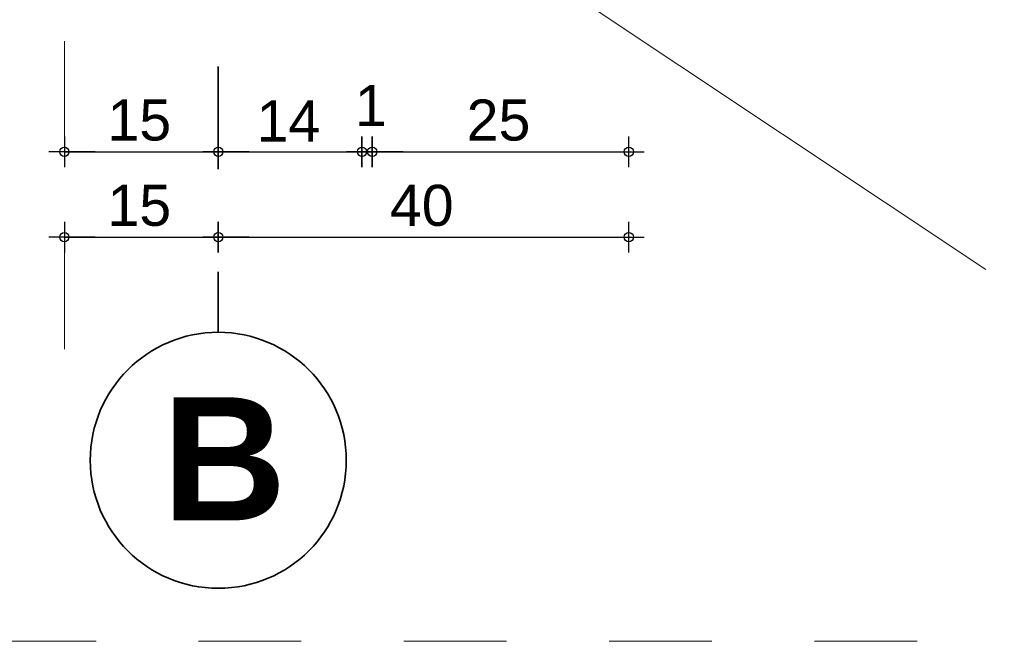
# Model space of a CAD drawing. Header units: metres. Extents: x 1316.5 to 1415.3, y -94.1 to -52.
# Tile 2 of 256: x 1318 to 1319, y -57.5 to -56.9. Entities that reach past the tile are written whole.
import ezdxf

# ---------------------------------------------------------------- set-up
doc = ezdxf.new("R2010")
doc.units = ezdxf.units.M
doc.header["$PDMODE"] = 65
for name, pattern in [('AUSGEZOGEN', [0]), ('PUNKT2_S9', [0.0015, 0, -0.0015]), ('STRICHLINIE_S4', [0.008, 0.006, -0.002]), ('STRICHPUNKT2_S5', [0.1, 0.07, -0.01, 0.01, -0.01])]:
    doc.linetypes.add(name, pattern=pattern)
for name, color, linetype, lineweight in [('XR$7$Achsen', 4, 'AUSGEZOGEN', 13), ('XR$7$Maßlinie 1_50', 7, 'AUSGEZOGEN', 25), ('XR$7$Wand', 1, 'AUSGEZOGEN', 50), ('XR$7$Wand Mauerwerk tr_1', 42, 'AUSGEZOGEN', 18)]:
    doc.layers.add(name, color=color, linetype=linetype, lineweight=lineweight)
doc.styles.add('ARIAL', font='arial.ttf')
doc.dimstyles.new('DIMSTYLE_4', dxfattribs={"dimtxt": 0.04, "dimasz": 0.03, "dimexe": 0, "dimexo": 1e-06, "dimgap": 0.02, "dimtad": 2, "dimdec": 1, "dimlfac": 100, "dimrnd": 0.5, "dimzin": 4, "dimdsep": 46, "dimtxsty": 'ARIAL', "dimblk1": 'ALL_ML_KREIS', "dimblk2": 'ALL_ML_KREIS', "dimsah": 1, "dimcen": 0, "dimse1": 1, "dimse2": 1, "dimclrd": 7, "dimclre": 7, "dimclrt": 7, "dimadec": 0, "dimazin": 0, "dimtfac": 1, "dimtdec": 0, "dimtix": 1, "dimtmove": 2, "dimatfit": 3, "dimfxl": 0, "dimtzin": 0, "dimlwd": 0, "dimlwe": 25, "dimarcsym": 0})
doc.dimstyles.new('DIMSTYLE_5', dxfattribs={"dimtxt": 0.04, "dimasz": 0.03, "dimexe": 0, "dimexo": 1e-06, "dimgap": 0.02, "dimtad": 2, "dimdec": 1, "dimlfac": 100, "dimrnd": 0.5, "dimzin": 4, "dimdsep": 46, "dimtxsty": 'ARIAL', "dimblk1": 'ALL_ML_KREIS', "dimblk2": 'ALL_ML_KREIS', "dimsah": 1, "dimcen": 0, "dimse1": 1, "dimse2": 1, "dimclrd": 7, "dimclre": 7, "dimclrt": 7, "dimadec": 0, "dimazin": 0, "dimtfac": 1, "dimtdec": 0, "dimtix": 1, "dimtmove": 2, "dimatfit": 3, "dimfxl": 0, "dimtvp": 1.2, "dimtzin": 0, "dimlwd": 0, "dimlwe": 25, "dimarcsym": 0})

# ---------------------------------------------------------------- blocks, each defined once
blk = doc.blocks.new('ALL_ML_KREIS')
at = {"color": 0, "linetype": 'ByBlock', "lineweight": -2}
for p, q in [((0, -0.5), (0, 0.5)), ((-1, 0), (0.5, 0))]:
    blk.add_line(p, q, dxfattribs=at)
blk.add_circle((0, 0), 0.15, dxfattribs=at)
blk = doc.blocks.new('*D577')
at = {"layer": 'DEFPOINTS', "color": 7, "linetype": 'AUSGEZOGEN', "lineweight": 25, "transparency": 33554687}
for p in [(1318.0417, -56.84787), (1318.1917, -56.84787), (1318.0417, -57.1075)]:
    blk.add_point(p, dxfattribs=at)
at = {"layer": 'XR$7$Maßlinie 1_50', "color": 7, "linetype": 'AUSGEZOGEN', "lineweight": -2, "transparency": 33554687}
blk.add_line((1318.0417, -57.1075), (1318.1917, -57.1075), dxfattribs=at)
at = {"layer": 'XR$7$Maßlinie 1_50', "color": 7, "linetype": 'AUSGEZOGEN', "lineweight": 25, "transparency": 33554687, "xscale": 0.03, "yscale": 0.03, "zscale": 0.03, "rotation": 180}
blk.add_blockref('ALL_ML_KREIS', (1318.0417, -57.1075), dxfattribs=at)
at = {"layer": 'XR$7$Maßlinie 1_50', "color": 7, "linetype": 'AUSGEZOGEN', "lineweight": 25, "transparency": 33554687, "xscale": 0.03, "yscale": 0.03, "zscale": 0.03}
blk.add_blockref('ALL_ML_KREIS', (1318.1917, -57.1075), dxfattribs=at)
at = {"layer": 'XR$7$Maßlinie 1_50', "color": 7, "linetype": 'AUSGEZOGEN', "lineweight": 25, "transparency": 33554687, "insert": (1318.11474, -57.07682), "char_height": 0.04, "width": 0.16, "attachment_point": 5, "style": 'ARIAL'}
blk.add_mtext('\\A1;{\\A1;{15\\H0.026400;\\S^ ;}}', dxfattribs=at)
blk = doc.blocks.new('*D578')
at = {"layer": 'DEFPOINTS', "color": 7, "linetype": 'AUSGEZOGEN', "lineweight": 25, "transparency": 33554687}
for p in [(1318.5917, -56.60356), (1318.1917, -56.84787), (1318.1917, -57.1075)]:
    blk.add_point(p, dxfattribs=at)
at = {"layer": 'XR$7$Maßlinie 1_50', "color": 7, "linetype": 'AUSGEZOGEN', "lineweight": -2, "transparency": 33554687}
blk.add_line((1318.1917, -57.1075), (1318.5917, -57.1075), dxfattribs=at)
at = {"layer": 'XR$7$Maßlinie 1_50', "color": 7, "linetype": 'AUSGEZOGEN', "lineweight": 25, "transparency": 33554687, "xscale": 0.03, "yscale": 0.03, "zscale": 0.03, "rotation": 180}
blk.add_blockref('ALL_ML_KREIS', (1318.1917, -57.1075), dxfattribs=at)
at = {"layer": 'XR$7$Maßlinie 1_50', "color": 7, "linetype": 'AUSGEZOGEN', "lineweight": 25, "transparency": 33554687, "xscale": 0.03, "yscale": 0.03, "zscale": 0.03}
blk.add_blockref('ALL_ML_KREIS', (1318.5917, -57.1075), dxfattribs=at)
at = {"layer": 'XR$7$Maßlinie 1_50', "color": 7, "linetype": 'AUSGEZOGEN', "lineweight": 25, "transparency": 33554687, "insert": (1318.38996, -57.07682), "char_height": 0.04, "width": 0.16, "attachment_point": 5, "style": 'ARIAL'}
blk.add_mtext('\\A1;{\\A1;{40\\H0.026400;\\S^ ;}}', dxfattribs=at)
blk = doc.blocks.new('*D579')
at = {"layer": 'DEFPOINTS', "color": 7, "linetype": 'AUSGEZOGEN', "lineweight": 25, "transparency": 33554687}
for p in [(1318.0417, -56.90087), (1318.1917, -56.90087), (1318.0417, -57.02436)]:
    blk.add_point(p, dxfattribs=at)
at = {"layer": 'XR$7$Maßlinie 1_50', "color": 7, "linetype": 'AUSGEZOGEN', "lineweight": -2, "transparency": 33554687}
blk.add_line((1318.0417, -57.02436), (1318.1917, -57.02436), dxfattribs=at)
at = {"layer": 'XR$7$Maßlinie 1_50', "color": 7, "linetype": 'AUSGEZOGEN', "lineweight": 25, "transparency": 33554687, "xscale": 0.03, "yscale": 0.03, "zscale": 0.03, "rotation": 180}
blk.add_blockref('ALL_ML_KREIS', (1318.0417, -57.02436), dxfattribs=at)
at = {"layer": 'XR$7$Maßlinie 1_50', "color": 7, "linetype": 'AUSGEZOGEN', "lineweight": 25, "transparency": 33554687, "xscale": 0.03, "yscale": 0.03, "zscale": 0.03}
blk.add_blockref('ALL_ML_KREIS', (1318.1917, -57.02436), dxfattribs=at)
at = {"layer": 'XR$7$Maßlinie 1_50', "color": 7, "linetype": 'AUSGEZOGEN', "lineweight": 25, "transparency": 33554687, "insert": (1318.11474, -56.99368), "char_height": 0.04, "width": 0.16, "attachment_point": 5, "style": 'ARIAL'}
blk.add_mtext('\\A1;{\\A1;{15\\H0.026400;\\S^ ;}}', dxfattribs=at)
blk = doc.blocks.new('*D580')
at = {"layer": 'DEFPOINTS', "color": 7, "linetype": 'AUSGEZOGEN', "lineweight": 25, "transparency": 33554687}
for p in [(1318.3317, -56.71231), (1318.1917, -56.90087), (1318.1917, -57.02436)]:
    blk.add_point(p, dxfattribs=at)
at = {"layer": 'XR$7$Maßlinie 1_50', "color": 7, "linetype": 'AUSGEZOGEN', "lineweight": -2, "transparency": 33554687}
blk.add_line((1318.1917, -57.02436), (1318.3317, -57.02436), dxfattribs=at)
at = {"layer": 'XR$7$Maßlinie 1_50', "color": 7, "linetype": 'AUSGEZOGEN', "lineweight": 25, "transparency": 33554687, "xscale": 0.03, "yscale": 0.03, "zscale": 0.03, "rotation": 180}
blk.add_blockref('ALL_ML_KREIS', (1318.1917, -57.02436), dxfattribs=at)
at = {"layer": 'XR$7$Maßlinie 1_50', "color": 7, "linetype": 'AUSGEZOGEN', "lineweight": 25, "transparency": 33554687, "xscale": 0.03, "yscale": 0.03, "zscale": 0.03}
blk.add_blockref('ALL_ML_KREIS', (1318.3317, -57.02436), dxfattribs=at)
at = {"layer": 'XR$7$Maßlinie 1_50', "color": 7, "linetype": 'AUSGEZOGEN', "lineweight": 25, "transparency": 33554687, "insert": (1318.25998, -56.99436), "char_height": 0.04, "width": 0.16, "attachment_point": 5, "style": 'ARIAL'}
blk.add_mtext('\\A1;{\\A1;{14\\H0.026400;\\S^ ;}}', dxfattribs=at)
blk = doc.blocks.new('*D581')
at = {"layer": 'DEFPOINTS', "color": 7, "linetype": 'AUSGEZOGEN', "lineweight": 25, "transparency": 33554687}
for p in [(1318.3417, -56.66652), (1318.3317, -56.71231), (1318.3317, -57.02436)]:
    blk.add_point(p, dxfattribs=at)
at = {"layer": 'XR$7$Maßlinie 1_50', "color": 7, "linetype": 'AUSGEZOGEN', "lineweight": -2, "transparency": 33554687}
blk.add_line((1318.3317, -57.02436), (1318.3417, -57.02436), dxfattribs=at)
at = {"layer": 'XR$7$Maßlinie 1_50', "color": 7, "linetype": 'AUSGEZOGEN', "lineweight": 25, "transparency": 33554687, "xscale": 0.03, "yscale": 0.03, "zscale": 0.03}
blk.add_blockref('ALL_ML_KREIS', (1318.3417, -57.02436), dxfattribs=at)
at = {"layer": 'XR$7$Maßlinie 1_50', "color": 7, "linetype": 'AUSGEZOGEN', "lineweight": 25, "transparency": 33554687, "xscale": 0.03, "yscale": 0.03, "zscale": 0.03, "rotation": 180}
blk.add_blockref('ALL_ML_KREIS', (1318.3317, -57.02436), dxfattribs=at)
at = {"layer": 'XR$7$Maßlinie 1_50', "color": 7, "linetype": 'AUSGEZOGEN', "lineweight": 25, "transparency": 33554687, "insert": (1318.34029, -56.97936), "char_height": 0.04, "width": 0.12, "attachment_point": 5, "style": 'ARIAL'}
blk.add_mtext('\\A1;{\\A1;{1\\H0.026400;\\S^ ;}}', dxfattribs=at)
blk = doc.blocks.new('*D582')
at = {"layer": 'DEFPOINTS', "color": 7, "linetype": 'AUSGEZOGEN', "lineweight": 25, "transparency": 33554687}
for p in [(1318.3417, -56.66652), (1318.5917, -56.74561), (1318.3417, -57.02436)]:
    blk.add_point(p, dxfattribs=at)
at = {"layer": 'XR$7$Maßlinie 1_50', "color": 7, "linetype": 'AUSGEZOGEN', "lineweight": -2, "transparency": 33554687}
blk.add_line((1318.3417, -57.02436), (1318.5917, -57.02436), dxfattribs=at)
at = {"layer": 'XR$7$Maßlinie 1_50', "color": 7, "linetype": 'AUSGEZOGEN', "lineweight": 25, "transparency": 33554687, "xscale": 0.03, "yscale": 0.03, "zscale": 0.03, "rotation": 180}
blk.add_blockref('ALL_ML_KREIS', (1318.3417, -57.02436), dxfattribs=at)
at = {"layer": 'XR$7$Maßlinie 1_50', "color": 7, "linetype": 'AUSGEZOGEN', "lineweight": 25, "transparency": 33554687, "xscale": 0.03, "yscale": 0.03, "zscale": 0.03}
blk.add_blockref('ALL_ML_KREIS', (1318.5917, -57.02436), dxfattribs=at)
at = {"layer": 'XR$7$Maßlinie 1_50', "color": 7, "linetype": 'AUSGEZOGEN', "lineweight": 25, "transparency": 33554687, "insert": (1318.46474, -56.99368), "char_height": 0.04, "width": 0.16, "attachment_point": 5, "style": 'ARIAL'}
blk.add_mtext('\\A1;{\\A1;{25\\H0.026400;\\S^ ;}}', dxfattribs=at)

msp = doc.modelspace()

# ---------------------------------------------------------------- linework, layer by layer
at = {"layer": 'XR$7$Achsen', "color": 4, "linetype": 'STRICHPUNKT2_S5', "lineweight": 35, "transparency": 33554687}
msp.add_line((1318.1917, -56.34121), (1318.1917, -57.20023), dxfattribs=at)
at = {"layer": 'XR$7$Achsen', "color": 4, "linetype": 'AUSGEZOGEN', "lineweight": 35, "transparency": 33554687}
msp.add_circle((1318.1917, -57.32497), 0.12474, dxfattribs=at)
at = {"layer": 'XR$7$Wand', "color": 4, "linetype": 'AUSGEZOGEN', "lineweight": 13, "transparency": 33554687}
msp.add_line((1318.93962, -57.13903), (1318.49858, -56.84537), dxfattribs=at)
at = {"layer": 'XR$7$Wand Mauerwerk tr_1', "color": 4, "linetype": 'PUNKT2_S9', "lineweight": 13, "transparency": 33554687}
msp.add_line((1318.0417, -57.21671), (1318.0417, -56.42869), dxfattribs=at)
at = {"layer": 'XR$7$Wand Mauerwerk tr_1', "color": 7, "linetype": 'STRICHLINIE_S4', "lineweight": 18, "transparency": 33554687}
msp.add_lwpolyline([(1316.53234, -53.96346), (1319.87257, -53.96346), (1319.87257, -57.50133), (1316.53234, -57.50133), (1316.53234, -53.96346)], close=True, dxfattribs=at)

# ---------------------------------------------------------------- texts
at = {"layer": 'XR$7$Achsen', "color": 4, "linetype": 'AUSGEZOGEN', "lineweight": 35, "transparency": 33554687, "insert": (1318.13703, -57.38358), "char_height": 0.12, "width": 0.186482, "attachment_point": 7, "style": 'ARIAL'}
msp.add_mtext('\\A1;{\\fArial|i0|b1;\\H0.120000;\\W1.000000;\\C4;B}\\P', dxfattribs=at)

# ---------------------------------------------------------------- dimensions: what is measured, and where the dimension line sits
at = {"layer": 'XR$7$Maßlinie 1_50', "color": 7, "linetype": 'AUSGEZOGEN', "lineweight": 25, "transparency": 33554687}
for base, p1, p2, dimstyle, picture, middle in [((1318.5917, -57.1075), (1318.1917, -56.84787), (1318.5917, -56.60356), 'DIMSTYLE_4', '*D578', (1318.38996, -57.07682)), ((1318.3417, -57.02436), (1318.3317, -56.71231), (1318.3417, -56.66652), 'DIMSTYLE_5', '*D581', (1318.34029, -56.97936)), ((1318.5917, -57.02436), (1318.3417, -56.66652), (1318.5917, -56.74561), 'DIMSTYLE_4', '*D582', (1318.46474, -56.99368)), ((1318.3317, -57.02436), (1318.1917, -56.90087), (1318.3317, -56.71231), 'DIMSTYLE_5', '*D580', (1318.25998, -56.99436)), ((1318.1917, -57.1075), (1318.0417, -56.84787), (1318.1917, -56.84787), 'DIMSTYLE_4', '*D577', (1318.11474, -57.07682)), ((1318.1917, -57.02436), (1318.0417, -56.90087), (1318.1917, -56.90087), 'DIMSTYLE_4', '*D579', (1318.11474, -56.99368))]:
    dim = msp.add_linear_dim(base=base, p1=p1, p2=p2, dimstyle=dimstyle, override={"dimpost": '<>', "dimclrd": 7, "dimclre": 7, "dimclrt": 7, "dimlwd": 0, "dimlwe": 25}, dxfattribs=at)
    dim.commit()
    dim.dimension.update_dxf_attribs({"geometry": picture, "text_midpoint": middle, "dimtype": 160})

doc.saveas('drawing.dxf')
